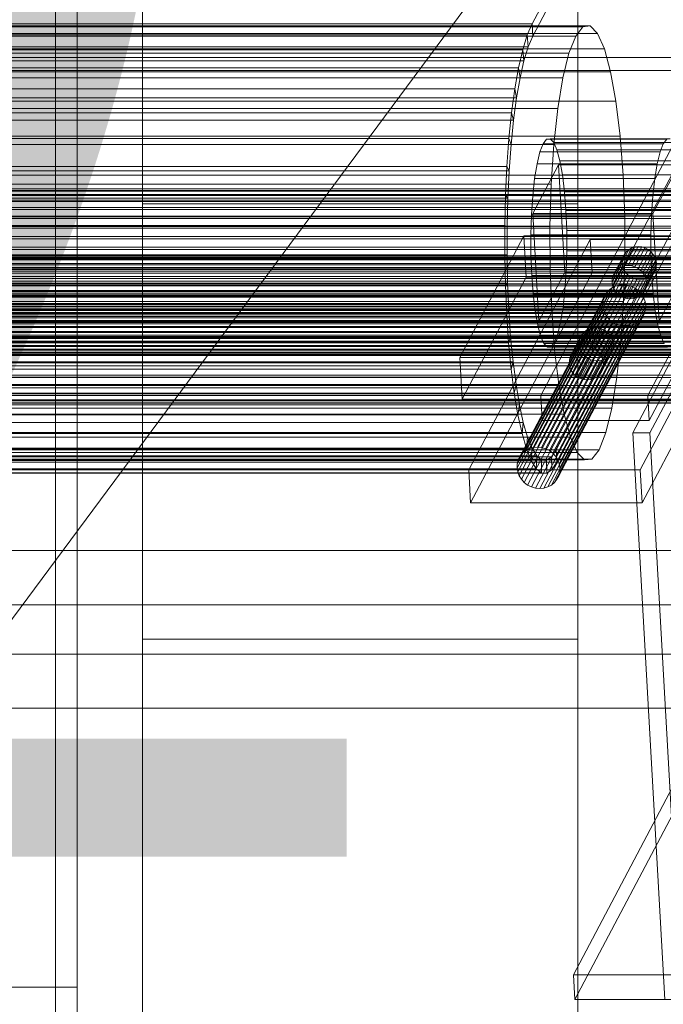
# Model space of a CAD drawing. Header units: millimetres. Extents: x -4395 to 65662, y -65530 to 6847.
# Tile 134 of 256: x -1278 to -1130, y -35884 to -35658. Entities that reach past the tile are written whole.
import ezdxf

# ---------------------------------------------------------------- set-up
doc = ezdxf.new("R2010")
doc.units = ezdxf.units.MM
for name, color, linetype, lineweight in [('COTAS_O', 1, 'Continuous', 0), ('frontal_briquetadora', 7, 'Continuous', 0), ('frontal_C03', 7, 'Continuous', 0), ('frontal_C07', 7, 'Continuous', 0), ('frontal_dosificador', 7, 'Continuous', 0), ('frontal_secador', 7, 'Continuous', 0)]:
    doc.layers.add(name, color=color, linetype=linetype, lineweight=lineweight)
doc.dimstyles.new('R19_100', dxfattribs={"dimtxt": 250, "dimasz": 150, "dimexe": 150, "dimexo": 80, "dimgap": 100, "dimtad": 1, "dimtih": 1, "dimtoh": 1, "dimdsep": 46, "dimcen": 0.09, "dimadec": 0, "dimazin": 0, "dimtfac": 1, "dimtdec": 4, "dimtofl": 0, "dimtmove": 0, "dimatfit": 3, "dimfxl": 1, "dimtolj": 1, "dimtzin": 0, "dimarcsym": 0})

# ---------------------------------------------------------------- blocks, each defined once
blk = doc.blocks.new('DIM_R33_45')
at = {"layer": 'COTAS_O'}
for p, q in [((-1850, -34800), (-1850, -35500)), ((-150, -34800), (-150, -35500)), ((-1850, -35500), (-1700, -35455)), ((-150, -35500), (-300, -35455)), ((-150, -35500), (-1850, -35500)), ((-1850, -35500), (-1700, -35545)), ((-150, -35500), (-300, -35545))]:
    blk.add_line(p, q, dxfattribs=at)
blk.add_text('1700 O', height=250, rotation=180, dxfattribs=at).set_placement((-1000, -35600))
blk = doc.blocks.new('DIM_R33_48')
at = {"layer": 'COTAS_O'}
for p, q in [((-1480, -33670), (-780, -33670)), ((-780, -33670), (-825, -33820)), ((-780, -36000), (-780, -33670)), ((-780, -33670), (-735, -33820)), ((-780, -36000), (-825, -35850)), ((-780, -36000), (-735, -35850)), ((-1480, -36000), (-780, -36000))]:
    blk.add_line(p, q, dxfattribs=at)
blk.add_text('2330 O', height=250, rotation=90, dxfattribs=at).set_placement((-880, -34835))
blk = doc.blocks.new('DIM_R33_49')
at = {"layer": 'COTAS_O'}
for p, q in [((-1480, -35300), (-1330, -35255)), ((490, -35300), (340, -35255)), ((-1480, -36000), (-1480, -35300)), ((-1480, -35300), (490, -35300)), ((-1480, -35300), (-1330, -35345)), ((490, -35300), (340, -35345)), ((490, -36000), (490, -35300))]:
    blk.add_line(p, q, dxfattribs=at)
blk.add_text('1970 O', height=250, dxfattribs=at).set_placement((-495, -35200))
blk = doc.blocks.new('DIM_R33_50')
at = {"layer": 'COTAS_O'}
for p, q in [((-1400, -33000), (-700, -33000)), ((-700, -33000), (-745, -33150)), ((-700, -36000), (-700, -33000)), ((-700, -33000), (-655, -33150)), ((-700, -36000), (-745, -35850)), ((-700, -36000), (-655, -35850)), ((-1400, -36000), (-700, -36000))]:
    blk.add_line(p, q, dxfattribs=at)
blk.add_text('3000 O', height=250, rotation=90, dxfattribs=at).set_placement((-800, -34500))
blk = doc.blocks.new('DIM_R33_51')
at = {"layer": 'COTAS_O'}
for p, q in [((-1400, -35300), (-1250, -35255)), ((1400, -35300), (1250, -35255)), ((-1400, -36000), (-1400, -35300)), ((-1400, -35300), (1400, -35300)), ((-1400, -35300), (-1250, -35345)), ((1400, -35300), (1250, -35345)), ((1400, -36000), (1400, -35300))]:
    blk.add_line(p, q, dxfattribs=at)
blk.add_text('2800 O', height=250, dxfattribs=at).set_placement((0, -35200))

msp = doc.modelspace()

# ---------------------------------------------------------------- linework, layer by layer
at = {"layer": 'frontal_briquetadora'}
msp.add_line((-1330, -35862.816), (-720.639, -35041.307), dxfattribs=at)
at = {"layer": 'frontal_C03'}
for p, q in [((-1580, -35726.969), (1620, -35726.969)), ((-1580, -35730.969), (1620, -35730.969))]:
    msp.add_line(p, q, dxfattribs=at)
at = {"layer": 'frontal_C07'}
for p, q in [((-1160.475, -35658.628), (-10.475, -33479.35)), ((-10.314, -33482.201), (-1160.314, -35661.48)), ((14.461, -33521.257), (-1158.516, -35744.076)), ((-1133.891, -35744.076), (39.085, -33521.257)), ((-1158.193, -35749.779), (14.783, -33526.959)), ((39.408, -33526.959), (-1133.569, -35749.779)), ((35.629, -33529.81), (-1137.348, -35752.63)), ((-1133.408, -35752.63), (39.569, -33529.81)), ((-1154.944, -35756.52), (-4.944, -33577.242)), ((-4.783, -33580.093), (-1154.783, -35759.372)), ((21.98, -33654.314), (-1150.997, -35877.133)), ((-1150.675, -35882.836), (22.302, -33660.016)), ((-1148.812, -35659.359), (-1513.254, -35659.359)), ((-1147.12, -35659.146), (-1511.561, -35659.146)), ((-1505.217, -35658.628), (-1160.475, -35658.628)), ((-1161.586, -35661.211), (-1160.475, -35658.628)), ((-1160.475, -35658.628), (-1160.314, -35661.48)), ((-1150.464, -35661.48), (-1148.812, -35659.359)), ((-1148.812, -35659.359), (-1147.12, -35659.146)), ((-1147.12, -35659.146), (-1145.453, -35660.849)), ((-1150.464, -35661.48), (-1514.906, -35661.48)), ((-1145.453, -35660.849), (-1509.895, -35660.849)), ((-1161.586, -35661.211), (-1506.328, -35661.211)), ((-1160.314, -35661.48), (-1505.056, -35661.48)), ((-1162.63, -35664.611), (-1161.586, -35661.211)), ((-1161.362, -35663.916), (-1161.586, -35661.211)), ((-1160.314, -35661.48), (-1161.362, -35663.916)), ((-1152.014, -35665.426), (-1150.464, -35661.48)), ((-1145.453, -35660.849), (-1143.875, -35664.402)), ((-1143.875, -35664.402), (-1508.317, -35664.402)), ((-1162.63, -35664.611), (-1507.372, -35664.611)), ((-1506.104, -35663.916), (-1161.362, -35663.916)), ((-1163.587, -35668.771), (-1162.63, -35664.611)), ((-1162.347, -35667.124), (-1162.63, -35664.611)), ((-1161.362, -35663.916), (-1162.347, -35667.124)), ((-1143.875, -35664.402), (-1142.448, -35669.669)), ((-1152.014, -35665.426), (-1516.455, -35665.426)), ((-892.576, -35666.369), (-1483.563, -35666.369)), ((-1474.238, -35666.369), (-883.251, -35666.369)), ((-1153.4, -35671.048), (-1152.014, -35665.426)), ((-1163.587, -35668.771), (-1508.329, -35668.771)), ((-1507.089, -35667.124), (-1162.347, -35667.124)), ((-1164.443, -35673.619), (-1163.587, -35668.771)), ((-1163.25, -35671.048), (-1163.587, -35668.771)), ((-1162.347, -35667.124), (-1163.25, -35671.048)), ((-1153.4, -35671.048), (-1517.842, -35671.048)), ((-1507.992, -35671.048), (-1163.25, -35671.048)), ((-1142.448, -35669.669), (-1506.89, -35669.669)), ((-1484.081, -35669.369), (-893.094, -35669.369)), ((-882.733, -35669.369), (-1473.72, -35669.369)), ((-1163.25, -35671.048), (-1164.057, -35675.621)), ((-1154.571, -35678.128), (-1153.4, -35671.048)), ((-1142.448, -35669.669), (-1141.225, -35676.448)), ((-1164.443, -35673.619), (-1509.185, -35673.619)), ((-1165.182, -35679.072), (-1164.443, -35673.619)), ((-1164.057, -35675.621), (-1164.443, -35673.619)), ((-1508.8, -35675.621), (-1164.057, -35675.621)), ((-1164.057, -35675.621), (-1164.755, -35680.766)), ((-1154.571, -35678.128), (-1519.013, -35678.128)), ((-1141.225, -35676.448), (-1505.667, -35676.448)), ((-1155.48, -35686.394), (-1154.571, -35678.128)), ((-1141.225, -35676.448), (-1140.255, -35684.478)), ((-1165.182, -35679.072), (-1509.924, -35679.072)), ((-1165.792, -35685.037), (-1165.182, -35679.072)), ((-1164.755, -35680.766), (-1165.182, -35679.072)), ((-1509.497, -35680.766), (-1164.755, -35680.766)), ((-1164.755, -35680.766), (-1165.33, -35686.394)), ((-1165.792, -35685.037), (-1510.534, -35685.037)), ((-1140.255, -35684.478), (-1504.696, -35684.478)), ((-1166.263, -35691.413), (-1165.792, -35685.037)), ((-1165.33, -35686.394), (-1165.792, -35685.037)), ((-1156.327, -35685.07), (-1157.14, -35685.172)), ((-1155.527, -35685.887), (-1156.327, -35685.07)), ((-1128.748, -35685.07), (-1156.327, -35685.07)), ((-1140.255, -35684.478), (-1139.573, -35693.45)), ((-1155.48, -35686.394), (-1519.922, -35686.394)), ((-1510.072, -35686.394), (-1165.33, -35686.394)), ((-1165.33, -35686.394), (-1165.774, -35692.408)), ((-1157.933, -35686.19), (-1158.677, -35688.085)), ((-1157.14, -35685.172), (-1157.933, -35686.19)), ((-1130.354, -35686.19), (-1157.933, -35686.19)), ((-1129.56, -35685.172), (-1157.14, -35685.172)), ((-1156.094, -35695.529), (-1155.48, -35686.394)), ((-1154.77, -35687.593), (-1155.527, -35685.887)), ((-1127.948, -35685.887), (-1155.527, -35685.887)), ((-1131.097, -35688.085), (-1130.354, -35686.19)), ((-1130.354, -35686.19), (-1129.56, -35685.172)), ((-1158.677, -35688.085), (-1159.342, -35690.783)), ((-1131.097, -35688.085), (-1158.677, -35688.085)), ((-1154.085, -35690.121), (-1154.77, -35687.593)), ((-1127.191, -35687.593), (-1154.77, -35687.593)), ((-1131.763, -35690.783), (-1131.097, -35688.085)), ((-1166.263, -35691.413), (-1511.005, -35691.413)), ((-1166.585, -35698.089), (-1166.263, -35691.413)), ((-1165.774, -35692.408), (-1166.263, -35691.413)), ((-1154.388, -35691.047), (-1160.296, -35702.243)), ((-1159.342, -35690.783), (-1159.904, -35694.181)), ((-1131.763, -35690.783), (-1159.342, -35690.783)), ((-1126.809, -35691.047), (-1154.388, -35691.047)), ((-1152.992, -35715.757), (-1154.388, -35691.047)), ((-1153.498, -35693.375), (-1154.085, -35690.121)), ((-1126.506, -35690.121), (-1154.085, -35690.121)), ((-1132.717, -35702.243), (-1126.809, -35691.047)), ((-1132.325, -35694.181), (-1131.763, -35690.783)), ((-1510.516, -35692.408), (-1165.774, -35692.408)), ((-1504.015, -35693.45), (-1139.573, -35693.45)), ((-1165.774, -35692.408), (-1166.078, -35698.707)), ((-1153.032, -35697.229), (-1153.498, -35693.375)), ((-1125.919, -35693.375), (-1153.498, -35693.375)), ((-1139.573, -35693.45), (-1139.207, -35703.019)), ((-1156.094, -35695.529), (-1520.536, -35695.529)), ((-1159.904, -35694.181), (-1160.341, -35698.149)), ((-1132.325, -35694.181), (-1159.904, -35694.181)), ((-1156.388, -35705.181), (-1156.094, -35695.529)), ((-1132.761, -35698.149), (-1132.325, -35694.181)), ((-1094.664, -35698.107), (-1567.453, -35698.107)), ((-1094.277, -35697.12), (-1567.066, -35697.12)), ((-1093.864, -35696.59), (-1566.653, -35696.59)), ((-1093.441, -35696.537), (-1566.23, -35696.537)), ((-1093.024, -35696.962), (-1565.813, -35696.962)), ((-1092.629, -35697.851), (-1565.419, -35697.851)), ((-1166.585, -35698.089), (-1511.327, -35698.089)), ((-1166.754, -35704.952), (-1166.585, -35698.089)), ((-1166.078, -35698.707), (-1166.585, -35698.089)), ((-1160.341, -35698.149), (-1160.635, -35702.534)), ((-1132.761, -35698.149), (-1160.341, -35698.149)), ((-1152.705, -35701.536), (-1153.032, -35697.229)), ((-1125.453, -35697.229), (-1153.032, -35697.229)), ((-1133.056, -35702.534), (-1132.761, -35698.149)), ((-1095.011, -35699.512), (-1567.8, -35699.512)), ((-1092.273, -35699.167), (-1565.062, -35699.167)), ((-1091.967, -35700.862), (-1564.756, -35700.862)), ((-1510.82, -35698.707), (-1166.078, -35698.707)), ((-1166.078, -35698.707), (-1166.238, -35705.181)), ((-1095.303, -35701.282), (-1568.093, -35701.282)), ((-1091.724, -35702.869), (-1564.514, -35702.869)), ((-1139.207, -35703.019), (-1503.649, -35703.019)), ((-1160.635, -35702.534), (-1160.776, -35707.167)), ((-1133.056, -35702.534), (-1160.635, -35702.534)), ((-1160.296, -35702.243), (-1132.717, -35702.243)), ((-1158.9, -35726.953), (-1160.296, -35702.243)), ((-1152.529, -35706.129), (-1152.705, -35701.536)), ((-1152.705, -35701.536), (-1125.126, -35701.536)), ((-1139.207, -35703.019), (-1139.17, -35712.819)), ((-1133.197, -35707.167), (-1133.056, -35702.534)), ((-1132.717, -35702.243), (-1131.321, -35726.953)), ((-1095.531, -35703.348), (-1568.32, -35703.348)), ((-1564.343, -35705.112), (-1091.554, -35705.112)), ((-1156.388, -35705.181), (-1520.83, -35705.181)), ((-1166.754, -35704.952), (-1511.497, -35704.952)), ((-1510.98, -35705.181), (-1166.238, -35705.181)), ((-1166.768, -35711.885), (-1166.754, -35704.952)), ((-1166.238, -35705.181), (-1166.754, -35704.952)), ((-1166.238, -35705.181), (-1166.25, -35711.721)), ((-1156.351, -35714.981), (-1156.388, -35705.181)), ((-1095.684, -35705.632), (-1568.473, -35705.632)), ((-1091.462, -35707.505), (-1564.252, -35707.505)), ((-1162.35, -35707.36), (-1177.121, -35735.351)), ((-1107.191, -35707.36), (-1162.35, -35707.36)), ((-1161.813, -35716.864), (-1162.35, -35707.36)), ((-1160.776, -35707.167), (-1160.759, -35711.871)), ((-1133.197, -35707.167), (-1160.776, -35707.167)), ((-1152.512, -35710.833), (-1152.529, -35706.129)), ((-1124.95, -35706.129), (-1152.529, -35706.129)), ((-1133.179, -35711.871), (-1133.197, -35707.167)), ((-1095.758, -35708.045), (-1568.547, -35708.045)), ((-1091.453, -35709.955), (-1564.242, -35709.955)), ((-1147.154, -35708.225), (-1175.054, -35761.097)), ((-1107.755, -35708.225), (-1147.154, -35708.225)), ((-1146.724, -35715.828), (-1147.154, -35708.225)), ((-1139.146, -35714.275), (-1136.848, -35709.921)), ((-1138.381, -35714.202), (-1136.084, -35709.848)), ((-1137.609, -35714.275), (-1135.311, -35709.921)), ((-1137.575, -35710.137), (-1136.848, -35709.921)), ((-1136.848, -35709.921), (-1136.084, -35709.848)), ((-1136.084, -35709.848), (-1135.311, -35709.921)), ((-1135.655, -35761.097), (-1107.755, -35708.225)), ((-1135.311, -35709.921), (-1134.56, -35710.137)), ((-1095.748, -35710.495), (-1568.538, -35710.495)), ((-1166.768, -35711.885), (-1511.51, -35711.885)), ((-1510.992, -35711.721), (-1166.25, -35711.721)), ((-1122.216, -35711.999), (-1481.732, -35711.999)), ((-1121.64, -35711.927), (-1481.157, -35711.927)), ((-1166.25, -35711.721), (-1166.768, -35711.885)), ((-1166.624, -35718.768), (-1166.768, -35711.885)), ((-1166.25, -35711.721), (-1166.115, -35718.215)), ((-1160.759, -35711.871), (-1160.583, -35716.464)), ((-1133.179, -35711.871), (-1160.759, -35711.871)), ((-1152.653, -35715.466), (-1152.512, -35710.833)), ((-1124.932, -35710.833), (-1152.512, -35710.833)), ((-1141.889, -35716.549), (-1139.591, -35712.195)), ((-1141.562, -35715.892), (-1139.264, -35711.538)), ((-1141.104, -35715.316), (-1138.807, -35710.961)), ((-1140.534, -35714.843), (-1138.236, -35710.489)), ((-1139.873, -35714.491), (-1137.575, -35710.137)), ((-1139.775, -35712.908), (-1139.591, -35712.195)), ((-1139.591, -35712.195), (-1139.264, -35711.538)), ((-1139.264, -35711.538), (-1138.807, -35710.961)), ((-1138.807, -35710.961), (-1138.236, -35710.489)), ((-1138.236, -35710.489), (-1137.575, -35710.137)), ((-1136.857, -35714.491), (-1134.56, -35710.137)), ((-1136.156, -35714.843), (-1133.859, -35710.489)), ((-1135.533, -35715.316), (-1133.235, -35710.961)), ((-1135.01, -35715.892), (-1132.712, -35711.538)), ((-1134.609, -35716.549), (-1132.311, -35712.195)), ((-1134.56, -35710.137), (-1133.859, -35710.489)), ((-1133.859, -35710.489), (-1133.235, -35710.961)), ((-1133.235, -35710.961), (-1132.712, -35711.538)), ((-1133.003, -35716.464), (-1133.179, -35711.871)), ((-1132.712, -35711.538), (-1132.311, -35712.195)), ((-1132.311, -35712.195), (-1132.047, -35712.908)), ((-1095.657, -35712.888), (-1568.446, -35712.888)), ((-1091.527, -35712.368), (-1564.316, -35712.368)), ((-1139.17, -35712.819), (-1503.612, -35712.819)), ((-1123.304, -35714.062), (-1482.821, -35714.062)), ((-1122.777, -35712.72), (-1482.294, -35712.72)), ((-1121.073, -35712.506), (-1480.59, -35712.506)), ((-1120.537, -35713.714), (-1480.054, -35713.714)), ((-1139.809, -35713.65), (-1142.106, -35718.004)), ((-1142.073, -35717.262), (-1139.775, -35712.908)), ((-1141.989, -35718.745), (-1139.691, -35714.391)), ((-1139.873, -35714.491), (-1140.534, -35714.843)), ((-1139.146, -35714.275), (-1139.873, -35714.491)), ((-1139.809, -35713.65), (-1139.775, -35712.908)), ((-1139.691, -35714.391), (-1139.809, -35713.65)), ((-1139.427, -35715.104), (-1139.691, -35714.391)), ((-1139.17, -35712.819), (-1139.464, -35722.471)), ((-1138.381, -35714.202), (-1139.146, -35714.275)), ((-1137.609, -35714.275), (-1138.381, -35714.202)), ((-1136.857, -35714.491), (-1137.609, -35714.275)), ((-1136.156, -35714.843), (-1136.857, -35714.491)), ((-1134.344, -35717.262), (-1132.047, -35712.908)), ((-1134.26, -35718.745), (-1131.963, -35714.391)), ((-1134.227, -35718.004), (-1131.929, -35713.65)), ((-1131.963, -35714.391), (-1132.147, -35715.104)), ((-1132.047, -35712.908), (-1131.929, -35713.65)), ((-1131.929, -35713.65), (-1131.963, -35714.391)), ((-1095.486, -35715.131), (-1568.276, -35715.131)), ((-1091.907, -35716.718), (-1564.697, -35716.718)), ((-1091.68, -35714.652), (-1564.469, -35714.652)), ((-1156.351, -35714.981), (-1520.793, -35714.981)), ((-1123.776, -35715.973), (-1483.292, -35715.973)), ((-1120.052, -35715.505), (-1479.569, -35715.505)), ((-1174.624, -35768.7), (-1146.724, -35715.828)), ((-1160.583, -35716.464), (-1160.256, -35720.771)), ((-1133.003, -35716.464), (-1160.583, -35716.464)), ((-1158.9, -35726.953), (-1152.992, -35715.757)), ((-1155.985, -35724.55), (-1156.351, -35714.981)), ((-1152.992, -35715.757), (-1125.412, -35715.757)), ((-1152.947, -35719.851), (-1152.653, -35715.466)), ((-1125.073, -35715.466), (-1152.653, -35715.466)), ((-1146.724, -35715.828), (-1107.325, -35715.828)), ((-1141.889, -35716.549), (-1142.073, -35717.262)), ((-1141.562, -35715.892), (-1141.889, -35716.549)), ((-1141.724, -35719.459), (-1139.427, -35715.104)), ((-1141.104, -35715.316), (-1141.562, -35715.892)), ((-1141.323, -35720.116), (-1139.025, -35715.762)), ((-1140.534, -35714.843), (-1141.104, -35715.316)), ((-1140.801, -35720.692), (-1138.503, -35716.338)), ((-1139.025, -35715.762), (-1139.427, -35715.104)), ((-1138.503, -35716.338), (-1139.025, -35715.762)), ((-1137.879, -35716.811), (-1138.503, -35716.338)), ((-1135.533, -35715.316), (-1136.156, -35714.843)), ((-1135.01, -35715.892), (-1135.533, -35715.316)), ((-1135.229, -35720.692), (-1132.931, -35716.338)), ((-1107.325, -35715.828), (-1135.225, -35768.7)), ((-1134.609, -35716.549), (-1135.01, -35715.892)), ((-1134.771, -35720.116), (-1132.474, -35715.762)), ((-1134.344, -35717.262), (-1134.609, -35716.549)), ((-1134.444, -35719.459), (-1132.147, -35715.104)), ((-1132.931, -35716.338), (-1133.501, -35716.811)), ((-1132.676, -35720.771), (-1133.003, -35716.464)), ((-1132.474, -35715.762), (-1132.931, -35716.338)), ((-1132.147, -35715.104), (-1132.474, -35715.762)), ((-1125.412, -35715.757), (-1131.321, -35726.953)), ((-1095.244, -35717.138), (-1568.033, -35717.138)), ((-1094.938, -35718.833), (-1567.727, -35718.833)), ((-1092.2, -35718.488), (-1564.989, -35718.488)), ((-1166.624, -35718.768), (-1511.366, -35718.768)), ((-1510.857, -35718.215), (-1166.115, -35718.215)), ((-1124.174, -35718.381), (-1483.69, -35718.381)), ((-1119.636, -35717.809), (-1479.153, -35717.809)), ((-1176.584, -35744.855), (-1161.813, -35716.864)), ((-1166.115, -35718.215), (-1166.624, -35718.768)), ((-1166.327, -35725.483), (-1166.624, -35718.768)), ((-1166.115, -35718.215), (-1165.835, -35724.55)), ((-1161.813, -35716.864), (-1106.654, -35716.864)), ((-1161.145, -35756.274), (-1141.451, -35718.953)), ((-1160.237, -35756.003), (-1140.543, -35718.682)), ((-1159.281, -35755.912), (-1139.587, -35718.591)), ((-1158.315, -35756.003), (-1138.621, -35718.682)), ((-1157.376, -35756.274), (-1137.682, -35718.953)), ((-1142.278, -35719.392), (-1141.451, -35718.953)), ((-1142.073, -35717.262), (-1142.106, -35718.004)), ((-1142.106, -35718.004), (-1141.989, -35718.745)), ((-1141.989, -35718.745), (-1141.724, -35719.459)), ((-1141.451, -35718.953), (-1140.543, -35718.682)), ((-1140.543, -35718.682), (-1139.587, -35718.591)), ((-1140.177, -35721.165), (-1137.879, -35716.811)), ((-1139.587, -35718.591), (-1138.621, -35718.682)), ((-1139.476, -35721.516), (-1137.178, -35717.162)), ((-1138.724, -35721.732), (-1136.427, -35717.378)), ((-1138.621, -35718.682), (-1137.682, -35718.953)), ((-1137.952, -35721.805), (-1135.654, -35717.451)), ((-1137.178, -35717.162), (-1137.879, -35716.811)), ((-1137.682, -35718.953), (-1136.806, -35719.392)), ((-1137.187, -35721.732), (-1134.89, -35717.378)), ((-1136.427, -35717.378), (-1137.178, -35717.162)), ((-1136.46, -35721.516), (-1134.163, -35717.162)), ((-1135.654, -35717.451), (-1136.427, -35717.378)), ((-1135.799, -35721.165), (-1133.501, -35716.811)), ((-1134.89, -35717.378), (-1135.654, -35717.451)), ((-1134.163, -35717.162), (-1134.89, -35717.378)), ((-1134.444, -35719.459), (-1134.26, -35718.745)), ((-1134.227, -35718.004), (-1134.344, -35717.262)), ((-1134.26, -35718.745), (-1134.227, -35718.004)), ((-1133.501, -35716.811), (-1134.163, -35717.162)), ((-1094.581, -35720.149), (-1567.371, -35720.149)), ((-1094.187, -35721.038), (-1566.976, -35721.038)), ((-1092.934, -35720.88), (-1565.723, -35720.88)), ((-1092.547, -35719.893), (-1565.336, -35719.893)), ((-1124.483, -35721.191), (-1484, -35721.191)), ((-1119.306, -35720.54), (-1478.823, -35720.54)), ((-1163.257, -35758.024), (-1143.562, -35720.703)), ((-1162.685, -35757.304), (-1142.991, -35719.983)), ((-1161.972, -35756.713), (-1142.278, -35719.392)), ((-1160.256, -35720.771), (-1159.79, -35724.625)), ((-1132.676, -35720.771), (-1160.256, -35720.771)), ((-1156.5, -35756.713), (-1136.806, -35719.392)), ((-1155.72, -35757.304), (-1136.026, -35719.983)), ((-1155.067, -35758.024), (-1135.373, -35720.703)), ((-1153.384, -35723.819), (-1152.947, -35719.851)), ((-1125.368, -35719.851), (-1152.947, -35719.851)), ((-1143.971, -35721.524), (-1143.562, -35720.703)), ((-1143.562, -35720.703), (-1142.991, -35719.983)), ((-1142.991, -35719.983), (-1142.278, -35719.392)), ((-1141.724, -35719.459), (-1141.323, -35720.116)), ((-1141.323, -35720.116), (-1140.801, -35720.692)), ((-1140.801, -35720.692), (-1140.177, -35721.165)), ((-1140.177, -35721.165), (-1139.476, -35721.516)), ((-1136.806, -35719.392), (-1136.026, -35719.983)), ((-1136.46, -35721.516), (-1135.799, -35721.165)), ((-1136.026, -35719.983), (-1135.373, -35720.703)), ((-1135.799, -35721.165), (-1135.229, -35720.692)), ((-1135.373, -35720.703), (-1134.871, -35721.524)), ((-1135.229, -35720.692), (-1134.771, -35720.116)), ((-1134.771, -35720.116), (-1134.444, -35719.459)), ((-1132.21, -35724.625), (-1132.676, -35720.771)), ((-1093.77, -35721.463), (-1566.559, -35721.463)), ((-1093.347, -35721.41), (-1566.136, -35721.41)), ((-1139.464, -35722.471), (-1503.906, -35722.471)), ((-1109.874, -35723.175), (-1494.016, -35723.175)), ((-1109.676, -35722.92), (-1493.817, -35722.92)), ((-1109.473, -35722.895), (-1493.614, -35722.895)), ((-1109.273, -35723.099), (-1493.414, -35723.099)), ((-1109.084, -35723.525), (-1493.225, -35723.525)), ((-1144.243, -35723.343), (-1163.937, -35760.664)), ((-1163.895, -35759.737), (-1144.201, -35722.416)), ((-1163.665, -35758.846), (-1143.971, -35721.524)), ((-1154.565, -35758.846), (-1134.871, -35721.524)), ((-1154.235, -35759.737), (-1134.541, -35722.416)), ((-1154.088, -35760.664), (-1134.393, -35723.343)), ((-1144.243, -35723.343), (-1144.201, -35722.416)), ((-1144.096, -35724.27), (-1144.243, -35723.343)), ((-1144.201, -35722.416), (-1143.971, -35721.524)), ((-1139.464, -35722.471), (-1140.078, -35731.606)), ((-1139.476, -35721.516), (-1138.724, -35721.732)), ((-1138.724, -35721.732), (-1137.952, -35721.805)), ((-1137.952, -35721.805), (-1137.187, -35721.732)), ((-1137.187, -35721.732), (-1136.46, -35721.516)), ((-1134.871, -35721.524), (-1134.541, -35722.416)), ((-1134.541, -35722.416), (-1134.393, -35723.343)), ((-1134.393, -35723.343), (-1134.436, -35724.27)), ((-1155.985, -35724.55), (-1520.427, -35724.55)), ((-1166.327, -35725.483), (-1511.069, -35725.483)), ((-1510.577, -35724.55), (-1165.835, -35724.55)), ((-1110.367, -35725.172), (-1494.508, -35725.172)), ((-1110.227, -35724.323), (-1494.368, -35724.323)), ((-1110.06, -35723.648), (-1494.202, -35723.648)), ((-1108.912, -35724.157), (-1493.054, -35724.157)), ((-1108.766, -35724.971), (-1492.907, -35724.971)), ((-1124.691, -35724.297), (-1484.208, -35724.297)), ((-1478.591, -35723.59), (-1119.074, -35723.59)), ((-1165.835, -35724.55), (-1166.327, -35725.483)), ((-1165.881, -35731.917), (-1166.327, -35725.483)), ((-1165.835, -35724.55), (-1165.414, -35730.62)), ((-1163.79, -35761.591), (-1144.096, -35724.27)), ((-1163.46, -35762.483), (-1143.766, -35725.162)), ((-1159.79, -35724.625), (-1159.203, -35727.879)), ((-1132.21, -35724.625), (-1159.79, -35724.625)), ((-1155.304, -35733.522), (-1155.985, -35724.55)), ((-1154.36, -35762.483), (-1134.666, -35725.162)), ((-1154.13, -35761.591), (-1134.436, -35724.27)), ((-1153.946, -35727.217), (-1153.384, -35723.819)), ((-1125.805, -35723.819), (-1153.384, -35723.819)), ((-1143.766, -35725.162), (-1144.096, -35724.27)), ((-1143.264, -35725.983), (-1143.766, -35725.162)), ((-1134.666, -35725.162), (-1135.074, -35725.983)), ((-1134.436, -35724.27), (-1134.666, -35725.162)), ((-1131.624, -35727.879), (-1132.21, -35724.625)), ((-1110.55, -35727.261), (-1494.691, -35727.261)), ((-1110.476, -35726.164), (-1494.618, -35726.164)), ((-1108.649, -35725.934), (-1492.79, -35725.934)), ((-1492.709, -35727.011), (-1108.567, -35727.011)), ((-1124.791, -35727.579), (-1484.308, -35727.579)), ((-1118.95, -35726.844), (-1478.467, -35726.844)), ((-1162.958, -35763.304), (-1143.264, -35725.983)), ((-1162.305, -35764.024), (-1142.611, -35726.703)), ((-1161.525, -35764.615), (-1141.831, -35727.294)), ((-1160.649, -35765.054), (-1140.955, -35727.733)), ((-1159.71, -35765.325), (-1140.016, -35728.004)), ((-1159.203, -35727.879), (-1158.518, -35730.407)), ((-1131.624, -35727.879), (-1159.203, -35727.879)), ((-1131.321, -35726.953), (-1158.9, -35726.953)), ((-1157.788, -35765.325), (-1138.094, -35728.004)), ((-1156.88, -35765.054), (-1137.186, -35727.733)), ((-1156.053, -35764.615), (-1136.359, -35727.294)), ((-1155.34, -35764.024), (-1135.646, -35726.703)), ((-1154.769, -35763.304), (-1135.074, -35725.983)), ((-1154.611, -35729.915), (-1153.946, -35727.217)), ((-1126.366, -35727.217), (-1153.946, -35727.217)), ((-1142.611, -35726.703), (-1143.264, -35725.983)), ((-1141.831, -35727.294), (-1142.611, -35726.703)), ((-1140.955, -35727.733), (-1141.831, -35727.294)), ((-1140.016, -35728.004), (-1140.955, -35727.733)), ((-1139.05, -35728.095), (-1140.016, -35728.004)), ((-1138.094, -35728.004), (-1139.05, -35728.095)), ((-1137.186, -35727.733), (-1138.094, -35728.004)), ((-1136.359, -35727.294), (-1137.186, -35727.733)), ((-1135.646, -35726.703), (-1136.359, -35727.294)), ((-1135.074, -35725.983), (-1135.646, -35726.703)), ((-1130.938, -35730.407), (-1131.624, -35727.879)), ((-1110.585, -35728.419), (-1494.726, -35728.419)), ((-1110.581, -35729.595), (-1494.722, -35729.595)), ((-1108.524, -35728.159), (-1492.665, -35728.159)), ((-1108.519, -35729.335), (-1492.66, -35729.335)), ((-1118.937, -35730.175), (-1478.454, -35730.175)), ((-1158.744, -35765.416), (-1139.05, -35728.095)), ((-1155.355, -35731.81), (-1154.611, -35729.915)), ((-1127.032, -35729.915), (-1154.611, -35729.915)), ((-1151.409, -35734.552), (-1149.111, -35730.198)), ((-1150.951, -35733.976), (-1148.654, -35729.622)), ((-1150.381, -35733.503), (-1148.084, -35729.149)), ((-1149.72, -35733.152), (-1147.422, -35728.798)), ((-1149.438, -35730.855), (-1149.111, -35730.198)), ((-1149.111, -35730.198), (-1148.654, -35729.622)), ((-1148.993, -35732.936), (-1146.695, -35728.582)), ((-1148.654, -35729.622), (-1148.084, -35729.149)), ((-1148.228, -35732.863), (-1145.931, -35728.508)), ((-1148.084, -35729.149), (-1147.422, -35728.798)), ((-1147.456, -35732.936), (-1145.158, -35728.582)), ((-1147.422, -35728.798), (-1146.695, -35728.582)), ((-1146.704, -35733.152), (-1144.407, -35728.798)), ((-1146.695, -35728.582), (-1145.931, -35728.508)), ((-1146.003, -35733.503), (-1143.706, -35729.149)), ((-1145.931, -35728.508), (-1145.158, -35728.582)), ((-1145.38, -35733.976), (-1143.082, -35729.622)), ((-1145.158, -35728.582), (-1144.407, -35728.798)), ((-1144.857, -35734.552), (-1142.559, -35730.198)), ((-1144.407, -35728.798), (-1143.706, -35729.149)), ((-1143.706, -35729.149), (-1143.082, -35729.622)), ((-1143.082, -35729.622), (-1142.559, -35730.198)), ((-1142.559, -35730.198), (-1142.158, -35730.855)), ((-1165.881, -35731.917), (-1510.623, -35731.917)), ((-1510.156, -35730.62), (-1165.414, -35730.62)), ((-1140.078, -35731.606), (-1504.52, -35731.606)), ((-1110.537, -35730.743), (-1494.678, -35730.743)), ((-1110.455, -35731.82), (-1494.596, -35731.82)), ((-1108.737, -35732.582), (-1492.878, -35732.582)), ((-1108.628, -35731.59), (-1492.769, -35731.59)), ((-1108.554, -35730.494), (-1492.696, -35730.494)), ((-1124.779, -35730.911), (-1484.296, -35730.911)), ((-1165.414, -35730.62), (-1165.881, -35731.917)), ((-1165.294, -35737.959), (-1165.881, -35731.917)), ((-1165.414, -35730.62), (-1164.86, -35736.32)), ((-1158.518, -35730.407), (-1157.761, -35732.113)), ((-1130.938, -35730.407), (-1158.518, -35730.407)), ((-1157.761, -35732.113), (-1156.96, -35732.93)), ((-1130.181, -35732.113), (-1157.761, -35732.113)), ((-1156.148, -35732.828), (-1155.355, -35731.81)), ((-1127.776, -35731.81), (-1155.355, -35731.81)), ((-1149.656, -35732.31), (-1151.954, -35736.664)), ((-1151.92, -35735.923), (-1149.622, -35731.568)), ((-1151.736, -35735.209), (-1149.438, -35730.855)), ((-1149.656, -35732.31), (-1149.622, -35731.568)), ((-1149.538, -35733.052), (-1149.656, -35732.31)), ((-1149.622, -35731.568), (-1149.438, -35730.855)), ((-1144.456, -35735.209), (-1142.158, -35730.855)), ((-1144.191, -35735.923), (-1141.894, -35731.568)), ((-1144.074, -35736.664), (-1141.776, -35732.31)), ((-1142.158, -35730.855), (-1141.894, -35731.568)), ((-1141.894, -35731.568), (-1141.776, -35732.31)), ((-1141.776, -35732.31), (-1141.81, -35733.052)), ((-1140.078, -35731.606), (-1140.987, -35739.872)), ((-1130.181, -35732.113), (-1130.938, -35730.407)), ((-1155.304, -35733.522), (-1519.745, -35733.522)), ((-1110.339, -35732.783), (-1494.48, -35732.783)), ((-1110.192, -35733.597), (-1494.333, -35733.597)), ((-1110.021, -35734.229), (-1494.162, -35734.229)), ((-1109.831, -35734.655), (-1493.973, -35734.655)), ((-1109.428, -35734.834), (-1493.569, -35734.834)), ((-1109.23, -35734.58), (-1493.371, -35734.58)), ((-1109.044, -35734.106), (-1493.185, -35734.106)), ((-1108.878, -35733.431), (-1493.019, -35733.431)), ((-1124.654, -35734.164), (-1484.171, -35734.164)), ((-1119.037, -35733.457), (-1478.554, -35733.457)), ((-1156.96, -35732.93), (-1156.148, -35732.828)), ((-1129.381, -35732.93), (-1156.96, -35732.93)), ((-1128.569, -35732.828), (-1156.148, -35732.828)), ((-1154.333, -35741.552), (-1155.304, -35733.522)), ((-1151.836, -35737.406), (-1149.538, -35733.052)), ((-1151.409, -35734.552), (-1151.736, -35735.209)), ((-1151.571, -35738.119), (-1149.274, -35733.765)), ((-1150.951, -35733.976), (-1151.409, -35734.552)), ((-1151.17, -35738.776), (-1148.873, -35734.422)), ((-1150.381, -35733.503), (-1150.951, -35733.976)), ((-1149.72, -35733.152), (-1150.381, -35733.503)), ((-1148.993, -35732.936), (-1149.72, -35733.152)), ((-1149.274, -35733.765), (-1149.538, -35733.052)), ((-1148.873, -35734.422), (-1149.274, -35733.765)), ((-1148.228, -35732.863), (-1148.993, -35732.936)), ((-1148.35, -35734.998), (-1148.873, -35734.422)), ((-1147.456, -35732.936), (-1148.228, -35732.863)), ((-1146.704, -35733.152), (-1147.456, -35732.936)), ((-1146.003, -35733.503), (-1146.704, -35733.152)), ((-1145.38, -35733.976), (-1146.003, -35733.503)), ((-1144.857, -35734.552), (-1145.38, -35733.976)), ((-1144.456, -35735.209), (-1144.857, -35734.552)), ((-1144.618, -35738.776), (-1142.321, -35734.422)), ((-1144.291, -35738.119), (-1141.994, -35733.765)), ((-1144.108, -35737.406), (-1141.81, -35733.052)), ((-1142.321, -35734.422), (-1142.778, -35734.998)), ((-1141.994, -35733.765), (-1142.321, -35734.422)), ((-1141.81, -35733.052), (-1141.994, -35733.765)), ((-1509.602, -35736.32), (-1164.86, -35736.32)), ((-1109.631, -35734.86), (-1493.773, -35734.86)), ((-1119.246, -35736.563), (-1478.763, -35736.563)), ((-1177.121, -35735.351), (-1121.962, -35735.351)), ((-1176.584, -35744.855), (-1177.121, -35735.351)), ((-1164.86, -35736.32), (-1165.294, -35737.959)), ((-1164.86, -35736.32), (-1164.183, -35741.552)), ((-1151.92, -35735.923), (-1151.954, -35736.664)), ((-1151.954, -35736.664), (-1151.836, -35737.406)), ((-1151.736, -35735.209), (-1151.92, -35735.923)), ((-1150.648, -35739.352), (-1148.35, -35734.998)), ((-1150.024, -35739.825), (-1147.726, -35735.471)), ((-1149.323, -35740.176), (-1147.025, -35735.822)), ((-1148.572, -35740.393), (-1146.274, -35736.039)), ((-1147.726, -35735.471), (-1148.35, -35734.998)), ((-1147.799, -35740.466), (-1145.501, -35736.112)), ((-1147.025, -35735.822), (-1147.726, -35735.471)), ((-1147.034, -35740.393), (-1144.737, -35736.039)), ((-1146.274, -35736.039), (-1147.025, -35735.822)), ((-1146.307, -35740.176), (-1144.01, -35735.822)), ((-1145.501, -35736.112), (-1146.274, -35736.039)), ((-1145.646, -35739.825), (-1143.348, -35735.471)), ((-1144.737, -35736.039), (-1145.501, -35736.112)), ((-1145.076, -35739.352), (-1142.778, -35734.998)), ((-1144.01, -35735.822), (-1144.737, -35736.039)), ((-1144.191, -35735.923), (-1144.456, -35735.209)), ((-1144.074, -35736.664), (-1144.191, -35735.923)), ((-1144.108, -35737.406), (-1144.074, -35736.664)), ((-1143.348, -35735.471), (-1144.01, -35735.822)), ((-1142.778, -35734.998), (-1143.348, -35735.471)), ((-1165.294, -35737.959), (-1510.036, -35737.959)), ((-1124.423, -35737.215), (-1483.939, -35737.215)), ((-1119.555, -35739.374), (-1479.072, -35739.374)), ((-1164.576, -35743.505), (-1165.294, -35737.959)), ((-1151.836, -35737.406), (-1151.571, -35738.119)), ((-1151.571, -35738.119), (-1151.17, -35738.776)), ((-1151.17, -35738.776), (-1150.648, -35739.352)), ((-1150.648, -35739.352), (-1150.024, -35739.825)), ((-1145.646, -35739.825), (-1145.076, -35739.352)), ((-1145.076, -35739.352), (-1144.618, -35738.776)), ((-1144.618, -35738.776), (-1144.291, -35738.119)), ((-1144.291, -35738.119), (-1144.108, -35737.406)), ((-1154.333, -35741.552), (-1518.775, -35741.552)), ((-1508.925, -35741.552), (-1164.183, -35741.552)), ((-1140.987, -35739.872), (-1505.429, -35739.872)), ((-1124.093, -35739.945), (-1483.609, -35739.945)), ((-1164.183, -35741.552), (-1164.576, -35743.505)), ((-1164.183, -35741.552), (-1163.393, -35746.227)), ((-1153.11, -35748.331), (-1154.333, -35741.552)), ((-1150.024, -35739.825), (-1149.323, -35740.176)), ((-1149.323, -35740.176), (-1148.572, -35740.393)), ((-1148.572, -35740.393), (-1147.799, -35740.466)), ((-1147.799, -35740.466), (-1147.034, -35740.393)), ((-1147.034, -35740.393), (-1146.307, -35740.176)), ((-1146.307, -35740.176), (-1145.646, -35739.825)), ((-1140.987, -35739.872), (-1142.158, -35746.952)), ((-1164.576, -35743.505), (-1509.318, -35743.505)), ((-1123.677, -35742.25), (-1483.194, -35742.25)), ((-1120.425, -35743.692), (-1479.941, -35743.692)), ((-1119.953, -35741.781), (-1479.47, -35741.781)), ((-1163.739, -35748.461), (-1164.576, -35743.505)), ((-1123.192, -35744.04), (-1482.708, -35744.04)), ((-1122.655, -35745.249), (-1482.172, -35745.249)), ((-1122.089, -35745.828), (-1481.605, -35745.828)), ((-1121.513, -35745.755), (-1481.03, -35745.755)), ((-1120.951, -35745.034), (-1480.468, -35745.034)), ((-1121.425, -35744.855), (-1176.584, -35744.855)), ((-1158.516, -35744.076), (-1133.891, -35744.076)), ((-1158.193, -35749.779), (-1158.516, -35744.076)), ((-1133.891, -35744.076), (-1133.569, -35749.779)), ((-1153.11, -35748.331), (-1517.552, -35748.331)), ((-1508.135, -35746.227), (-1163.393, -35746.227)), ((-1142.158, -35746.952), (-1506.6, -35746.952)), ((-1163.393, -35746.227), (-1163.739, -35748.461)), ((-1163.393, -35746.227), (-1162.504, -35750.266)), ((-1151.683, -35753.598), (-1153.11, -35748.331)), ((-1142.158, -35746.952), (-1143.545, -35752.574)), ((-1163.739, -35748.461), (-1508.481, -35748.461)), ((-1507.247, -35750.266), (-1162.504, -35750.266)), ((-1162.797, -35752.741), (-1163.739, -35748.461)), ((-1162.504, -35750.266), (-1162.797, -35752.741)), ((-1162.504, -35750.266), (-1161.533, -35753.598)), ((-1133.569, -35749.779), (-1158.193, -35749.779)), ((-1143.545, -35752.574), (-1507.986, -35752.574)), ((-1162.797, -35752.741), (-1507.539, -35752.741)), ((-1161.767, -35756.274), (-1162.797, -35752.741)), ((-1143.545, -35752.574), (-1145.094, -35756.52)), ((-1137.348, -35752.63), (-1133.408, -35752.63)), ((-1129.99, -35882.836), (-1137.348, -35752.63)), ((-1133.408, -35752.63), (-1126.05, -35882.836)), ((-1151.683, -35753.598), (-1516.125, -35753.598)), ((-1506.275, -35753.598), (-1161.533, -35753.598)), ((-1161.533, -35753.598), (-1161.767, -35756.274)), ((-1161.533, -35753.598), (-1160.494, -35756.167)), ((-1150.105, -35757.151), (-1151.683, -35753.598)), ((-1150.105, -35757.151), (-1514.547, -35757.151)), ((-1145.094, -35756.52), (-1509.536, -35756.52)), ((-1161.767, -35756.274), (-1506.509, -35756.274)), ((-1505.236, -35756.167), (-1160.494, -35756.167)), ((-1499.686, -35756.52), (-1154.944, -35756.52)), ((-1162.685, -35757.304), (-1163.257, -35758.024)), ((-1161.972, -35756.713), (-1162.685, -35757.304)), ((-1161.145, -35756.274), (-1161.972, -35756.713)), ((-1160.666, -35758.997), (-1161.767, -35756.274)), ((-1160.237, -35756.003), (-1161.145, -35756.274)), ((-1160.494, -35756.167), (-1160.666, -35758.997)), ((-1160.494, -35756.167), (-1159.406, -35757.929)), ((-1159.281, -35755.912), (-1160.237, -35756.003)), ((-1158.315, -35756.003), (-1159.281, -35755.912)), ((-1157.376, -35756.274), (-1158.315, -35756.003)), ((-1156.5, -35756.713), (-1157.376, -35756.274)), ((-1155.72, -35757.304), (-1156.5, -35756.713)), ((-1156.038, -35758.144), (-1154.944, -35756.52)), ((-1155.067, -35758.024), (-1155.72, -35757.304)), ((-1154.944, -35756.52), (-1154.783, -35759.372)), ((-1148.439, -35758.854), (-1150.105, -35757.151)), ((-1145.094, -35756.52), (-1146.746, -35758.641)), ((-1148.439, -35758.854), (-1512.88, -35758.854)), ((-1146.746, -35758.641), (-1511.188, -35758.641)), ((-1160.666, -35758.997), (-1505.408, -35758.997)), ((-1504.149, -35757.929), (-1159.406, -35757.929)), ((-1503.03, -35758.854), (-1158.288, -35758.854)), ((-1501.901, -35758.926), (-1157.159, -35758.926)), ((-1500.78, -35758.144), (-1156.038, -35758.144)), ((-1154.783, -35759.372), (-1499.525, -35759.372)), ((-1163.665, -35758.846), (-1163.895, -35759.737)), ((-1163.257, -35758.024), (-1163.665, -35758.846)), ((-1159.513, -35760.865), (-1160.666, -35758.997)), ((-1159.406, -35757.929), (-1159.513, -35760.865)), ((-1159.406, -35757.929), (-1158.288, -35758.854)), ((-1158.288, -35758.854), (-1158.328, -35761.845)), ((-1158.288, -35758.854), (-1157.159, -35758.926)), ((-1157.159, -35758.926), (-1156.038, -35758.144)), ((-1157.159, -35758.926), (-1157.131, -35761.921)), ((-1156.038, -35758.144), (-1155.942, -35761.092)), ((-1154.783, -35759.372), (-1155.942, -35761.092)), ((-1154.565, -35758.846), (-1155.067, -35758.024)), ((-1154.235, -35759.737), (-1154.565, -35758.846)), ((-1146.746, -35758.641), (-1148.439, -35758.854)), ((-1159.513, -35760.865), (-1504.255, -35760.865)), ((-1158.328, -35761.845), (-1503.07, -35761.845)), ((-1157.131, -35761.921), (-1501.873, -35761.921)), ((-1155.942, -35761.092), (-1500.684, -35761.092)), ((-1175.054, -35761.097), (-1135.655, -35761.097)), ((-1174.624, -35768.7), (-1175.054, -35761.097)), ((-1163.895, -35759.737), (-1163.937, -35760.664)), ((-1163.937, -35760.664), (-1163.79, -35761.591)), ((-1163.79, -35761.591), (-1163.46, -35762.483)), ((-1158.328, -35761.845), (-1159.513, -35760.865)), ((-1157.131, -35761.921), (-1158.328, -35761.845)), ((-1155.942, -35761.092), (-1157.131, -35761.921)), ((-1154.36, -35762.483), (-1154.13, -35761.591)), ((-1154.088, -35760.664), (-1154.235, -35759.737)), ((-1154.13, -35761.591), (-1154.088, -35760.664)), ((-1135.655, -35761.097), (-1135.225, -35768.7)), ((-1163.46, -35762.483), (-1162.958, -35763.304)), ((-1162.958, -35763.304), (-1162.305, -35764.024)), ((-1162.305, -35764.024), (-1161.525, -35764.615)), ((-1156.053, -35764.615), (-1155.34, -35764.024)), ((-1155.34, -35764.024), (-1154.769, -35763.304)), ((-1154.769, -35763.304), (-1154.36, -35762.483)), ((-1161.525, -35764.615), (-1160.649, -35765.054)), ((-1160.649, -35765.054), (-1159.71, -35765.325)), ((-1159.71, -35765.325), (-1158.744, -35765.416)), ((-1158.744, -35765.416), (-1157.788, -35765.325)), ((-1157.788, -35765.325), (-1156.88, -35765.054)), ((-1156.88, -35765.054), (-1156.053, -35764.615)), ((-1135.225, -35768.7), (-1174.624, -35768.7)), ((-1088.273, -35779.681), (-1501.963, -35779.681)), ((-1508.528, -35792.122), (-1094.838, -35792.122)), ((-1500.621, -35803.442), (-1086.93, -35803.442)), ((-1093.495, -35815.882), (-1507.185, -35815.882)), ((-1150.997, -35877.133), (-1126.372, -35877.133)), ((-1150.675, -35882.836), (-1150.997, -35877.133)), ((-1126.05, -35882.836), (-1150.675, -35882.836))]:
    msp.add_line(p, q, dxfattribs=at)
at = {"layer": 'frontal_dosificador'}
for p, q in [((-1250, -35988), (-1250, -33800)), ((-1150, -35988), (-1150, -33800)), ((-1150, -35700), (-1250, -35700)), ((-1250, -35800), (-1250, -35700)), ((-1150, -35800), (-1150, -35700)), ((-1150, -35800), (-1250, -35800))]:
    msp.add_line(p, q, dxfattribs=at)
at = {"layer": 'frontal_secador'}
for p, q in [((-1270, -35980), (-1270, -33075)), ((-1265, -35980), (-1265, -33075)), ((-1325, -35880), (-1265, -35880)), ((-1265, -35885), (-1265, -35880))]:
    msp.add_line(p, q, dxfattribs=at)

# ---------------------------------------------------------------- dimensions: what is measured, and where the dimension line sits
at = {"layer": 'COTAS_O'}
for p1, p2, distance, picture, middle in [((-1400, -36000), (-1400, -33000), -700, 'DIM_R33_50', (-700, -34500)), ((-1480, -36000), (-1480, -33670), -700, 'DIM_R33_48', (-780, -34835)), ((-150, -34800), (-1850, -34800), 700, 'DIM_R33_45', (-1000, -35500)), ((-1480, -36000), (490, -36000), 700, 'DIM_R33_49', (-495, -35300)), ((-1400, -36000), (1400, -36000), 700, 'DIM_R33_51', (0, -35300))]:
    dim = msp.add_aligned_dim(p1=p1, p2=p2, distance=distance, text='<> O', dimstyle='R19_100', dxfattribs=at)
    dim.commit()
    dim.dimension.update_dxf_attribs({"geometry": picture, "text_midpoint": middle})

doc.saveas('drawing.dxf')
